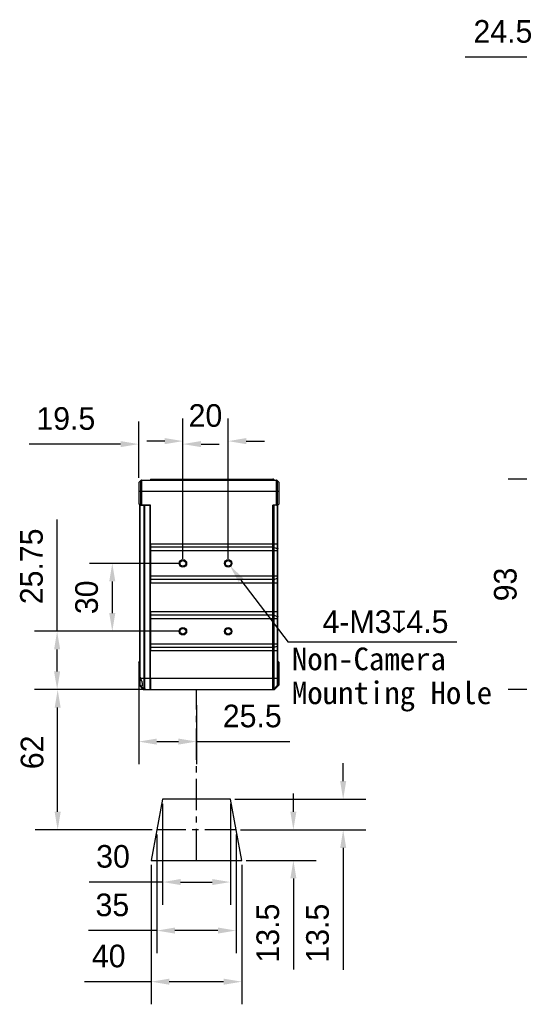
# Model space of a CAD drawing. Header units: millimetres. Extents: x -101 to 54, y 143 to 271.
# Tile 1 of 9: x -101 to -46, y 157 to 266. Entities that reach past the tile are written whole.
import ezdxf

# ---------------------------------------------------------------- set-up
doc = ezdxf.new("R2010")
doc.units = ezdxf.units.MM
doc.header["$LTSCALE"] = 46.255
doc.header["$PDMODE"] = 3
doc.header["$PDSIZE"] = 8
doc.linetypes.add('CENTER', pattern=[0.6, 0.375, -0.075, 0.075, -0.075])
doc.layers.get('0').update_dxf_attribs({"linetype": 'CONTINUOUS'})
doc.layers.get('Defpoints').update_dxf_attribs({"linetype": 'CONTINUOUS'})
for name, color, linetype in [('00_COMPONENTS', 7, 'CONTINUOUS'), ('50_ALL_DETAILS', 7, 'CONTINUOUS'), ('51__DRAFT_DIMS', 7, 'CONTINUOUS')]:
    doc.layers.add(name, color=color, linetype=linetype)
doc.styles.get("Standard").update_dxf_attribs({"font": '兰亭黑 GBK.TTF', "height": 2.5})
doc.dimstyles.new('DIMSTYLE_1', dxfattribs={"dimtxt": 3, "dimasz": 2, "dimexe": 2.5, "dimexo": 0.5, "dimgap": 0.75, "dimtad": 1, "dimlfac": 4, "dimdsep": 46, "dimtxsty": 'STANDARD', "dimblk": '_FILLED', "dimblk1": '_FILLED', "dimblk2": '_FILLED', "dimcen": 0.09, "dimclrd": 8, "dimclre": 8, "dimclrt": 256, "dimazin": 2, "dimtp": 0.2, "dimtm": 0.2, "dimtfac": 1, "dimtofl": 0, "dimtmove": 0, "dimatfit": 3, "dimldrblk": '_FILLED', "dimfxl": 1, "dimtolj": 1, "dimarcsym": 0})

# ---------------------------------------------------------------- blocks, each defined once
blk = doc.blocks.new('_FILLED')
at = {"color": 0, "linetype": 'ByBlock'}
blk.add_solid([(0, 0), (-1, 0.167), (-1, -0.167)], dxfattribs=at)
blk = doc.blocks.new('*D1')
at = {"layer": '51__DRAFT_DIMS', "color": 8, "lineweight": -2}
for p, q in [((-30.32, 257.3), (-30.32, 264.08)), ((-24.2, 254.14), (-24.2, 264.08)), ((-30.32, 261.58), (-52.24, 261.58)), ((-28.32, 261.58), (-26.2, 261.58))]:
    blk.add_line(p, q, dxfattribs=at)
at = {"layer": 'Defpoints', "color": 0}
for p in [(-24.2, 261.58), (-30.32, 256.8), (-24.2, 253.64)]:
    blk.add_point(p, dxfattribs=at)
at = {"layer": '51__DRAFT_DIMS', "color": 8, "linetype": 'ByBlock', "lineweight": -2, "xscale": 2, "yscale": 2, "zscale": 2, "rotation": 180}
blk.add_blockref('_FILLED', (-30.32, 261.58), dxfattribs=at)
at = {"layer": '51__DRAFT_DIMS', "color": 8, "linetype": 'ByBlock', "lineweight": -2, "xscale": 2, "yscale": 2, "zscale": 2}
blk.add_blockref('_FILLED', (-24.2, 261.58), dxfattribs=at)
at = {"layer": '51__DRAFT_DIMS', "insert": (-48.07, 265.66), "char_height": 2.5, "attachment_point": 2, "line_spacing_factor": 0.9}
blk.add_mtext('\\A1;24.5', dxfattribs=at)
blk = doc.blocks.new('*D7')
at = {"layer": '51__DRAFT_DIMS', "color": 8, "lineweight": -2}
for p, q in [((-26.08, 214.94), (-47.48, 214.94)), ((-44.98, 193.69), (-44.98, 212.94)), ((-29.45, 191.69), (-47.48, 191.69))]:
    blk.add_line(p, q, dxfattribs=at)
at = {"layer": 'Defpoints', "color": 0}
for p in [(-44.98, 214.94), (-25.58, 214.94), (-28.95, 191.69)]:
    blk.add_point(p, dxfattribs=at)
at = {"layer": '51__DRAFT_DIMS', "color": 8, "linetype": 'ByBlock', "lineweight": -2, "xscale": 2, "yscale": 2, "zscale": 2}
for p, rotation in [((-44.98, 214.94), 90), ((-44.98, 191.69), 270)]:
    blk.add_blockref('_FILLED', p, dxfattribs=dict(at, rotation=rotation))
at = {"layer": '51__DRAFT_DIMS', "insert": (-49.06, 203.3), "char_height": 2.5, "attachment_point": 2, "rotation": 90, "line_spacing_factor": 0.9}
blk.add_mtext('\\A1;93', dxfattribs=at)
blk = doc.blocks.new('*D16')
at = {"layer": '51__DRAFT_DIMS', "color": 8, "lineweight": -2}
for p, q in [((-88.29, 215.07), (-88.29, 221.31)), ((-83.41, 206.13), (-83.41, 221.31)), ((-90.29, 218.81), (-100.4, 218.81)), ((-81.41, 218.81), (-79.41, 218.81))]:
    blk.add_line(p, q, dxfattribs=at)
at = {"layer": 'Defpoints', "color": 0}
for p in [(-83.41, 218.81), (-88.29, 214.57), (-83.41, 205.63)]:
    blk.add_point(p, dxfattribs=at)
at = {"layer": '51__DRAFT_DIMS', "color": 8, "linetype": 'ByBlock', "lineweight": -2, "xscale": 2, "yscale": 2, "zscale": 2}
blk.add_blockref('_FILLED', (-88.29, 218.81), dxfattribs=at)
at = {"layer": '51__DRAFT_DIMS', "color": 8, "linetype": 'ByBlock', "lineweight": -2, "xscale": 2, "yscale": 2, "zscale": 2, "rotation": 180}
blk.add_blockref('_FILLED', (-83.41, 218.81), dxfattribs=at)
at = {"layer": '51__DRAFT_DIMS', "insert": (-96.34, 222.89), "char_height": 2.5, "attachment_point": 2, "line_spacing_factor": 0.9}
blk.add_mtext('\\A1;19.5', dxfattribs=at)
blk = doc.blocks.new('*D17')
at = {"layer": '51__DRAFT_DIMS', "color": 8, "lineweight": -2}
for p, q in [((-83.41, 206.13), (-83.41, 221.64)), ((-78.41, 206.13), (-78.41, 221.64)), ((-85.41, 219.14), (-87.41, 219.14)), ((-76.41, 219.14), (-74.41, 219.14))]:
    blk.add_line(p, q, dxfattribs=at)
at = {"layer": 'Defpoints', "color": 0}
for p in [(-78.41, 219.14), (-83.41, 205.63), (-78.41, 205.63)]:
    blk.add_point(p, dxfattribs=at)
at = {"layer": '51__DRAFT_DIMS', "color": 8, "linetype": 'ByBlock', "lineweight": -2, "xscale": 2, "yscale": 2, "zscale": 2}
blk.add_blockref('_FILLED', (-83.41, 219.14), dxfattribs=at)
at = {"layer": '51__DRAFT_DIMS', "color": 8, "linetype": 'ByBlock', "lineweight": -2, "xscale": 2, "yscale": 2, "zscale": 2, "rotation": 180}
blk.add_blockref('_FILLED', (-78.41, 219.14), dxfattribs=at)
at = {"layer": '51__DRAFT_DIMS', "insert": (-80.92, 223.22), "char_height": 2.5, "attachment_point": 2, "line_spacing_factor": 0.9}
blk.add_mtext('\\A1;20', dxfattribs=at)
blk = doc.blocks.new('*D18')
at = {"layer": '51__DRAFT_DIMS', "color": 8, "lineweight": -2}
for p, q in [((-83.91, 205.63), (-93.71, 205.63)), ((-91.21, 203.63), (-91.21, 200.13)), ((-83.91, 198.13), (-93.71, 198.13))]:
    blk.add_line(p, q, dxfattribs=at)
at = {"layer": 'Defpoints', "color": 0}
for p in [(-83.41, 205.63), (-91.21, 198.13), (-83.41, 198.13)]:
    blk.add_point(p, dxfattribs=at)
at = {"layer": '51__DRAFT_DIMS', "color": 8, "linetype": 'ByBlock', "lineweight": -2, "xscale": 2, "yscale": 2, "zscale": 2}
for p, rotation in [((-91.21, 205.63), 90), ((-91.21, 198.13), 270)]:
    blk.add_blockref('_FILLED', p, dxfattribs=dict(at, rotation=rotation))
at = {"layer": '51__DRAFT_DIMS', "insert": (-95.3, 201.88), "char_height": 2.5, "attachment_point": 2, "rotation": 90, "line_spacing_factor": 0.9}
blk.add_mtext('\\A1;30', dxfattribs=at)
blk = doc.blocks.new('*D19')
at = {"layer": '51__DRAFT_DIMS', "color": 8, "lineweight": -2}
for p, q in [((-97.3, 198.13), (-97.3, 210.47)), ((-83.91, 198.13), (-99.8, 198.13)), ((-97.3, 193.69), (-97.3, 196.13)), ((-87.49, 191.69), (-99.8, 191.69))]:
    blk.add_line(p, q, dxfattribs=at)
at = {"layer": 'Defpoints', "color": 0}
for p in [(-97.3, 198.13), (-83.41, 198.13), (-86.99, 191.69)]:
    blk.add_point(p, dxfattribs=at)
at = {"layer": '51__DRAFT_DIMS', "color": 8, "linetype": 'ByBlock', "lineweight": -2, "xscale": 2, "yscale": 2, "zscale": 2}
for p, rotation in [((-97.3, 198.13), 90), ((-97.3, 191.69), 270)]:
    blk.add_blockref('_FILLED', p, dxfattribs=dict(at, rotation=rotation))
at = {"layer": '51__DRAFT_DIMS', "insert": (-101.39, 205.3), "char_height": 2.5, "attachment_point": 2, "rotation": 90, "line_spacing_factor": 0.9}
blk.add_mtext('\\A1;25.75', dxfattribs=at)
blk = doc.blocks.new('*D20')
at = {"layer": '51__DRAFT_DIMS', "color": 8, "lineweight": -2}
for p, q in [((-85.66, 179.07), (-85.66, 167.92)), ((-78.16, 179.07), (-78.16, 167.92)), ((-85.66, 170.42), (-93.77, 170.42)), ((-83.66, 170.42), (-80.16, 170.42))]:
    blk.add_line(p, q, dxfattribs=at)
at = {"layer": 'Defpoints', "color": 0}
for p in [(-85.66, 179.57), (-78.16, 179.57), (-78.16, 170.42)]:
    blk.add_point(p, dxfattribs=at)
at = {"layer": '51__DRAFT_DIMS', "color": 8, "linetype": 'ByBlock', "lineweight": -2, "xscale": 2, "yscale": 2, "zscale": 2, "rotation": 180}
blk.add_blockref('_FILLED', (-85.66, 170.42), dxfattribs=at)
at = {"layer": '51__DRAFT_DIMS', "color": 8, "linetype": 'ByBlock', "lineweight": -2, "xscale": 2, "yscale": 2, "zscale": 2}
blk.add_blockref('_FILLED', (-78.16, 170.42), dxfattribs=at)
at = {"layer": '51__DRAFT_DIMS', "insert": (-91.13, 174.51), "char_height": 2.5, "attachment_point": 2, "line_spacing_factor": 0.9}
blk.add_mtext('\\A1;30', dxfattribs=at)
blk = doc.blocks.new('*D21')
at = {"layer": '51__DRAFT_DIMS', "color": 8, "lineweight": -2}
for p, q in [((-86.29, 175.69), (-86.29, 162.56)), ((-77.54, 175.69), (-77.54, 162.56)), ((-86.29, 165.06), (-93.84, 165.06)), ((-79.54, 165.06), (-84.29, 165.06))]:
    blk.add_line(p, q, dxfattribs=at)
at = {"layer": 'Defpoints', "color": 0}
for p in [(-86.29, 176.19), (-77.54, 176.19), (-86.29, 165.06)]:
    blk.add_point(p, dxfattribs=at)
at = {"layer": '51__DRAFT_DIMS', "color": 8, "linetype": 'ByBlock', "lineweight": -2, "xscale": 2, "yscale": 2, "zscale": 2, "rotation": 180}
blk.add_blockref('_FILLED', (-86.29, 165.06), dxfattribs=at)
at = {"layer": '51__DRAFT_DIMS', "color": 8, "linetype": 'ByBlock', "lineweight": -2, "xscale": 2, "yscale": 2, "zscale": 2}
blk.add_blockref('_FILLED', (-77.54, 165.06), dxfattribs=at)
at = {"layer": '51__DRAFT_DIMS', "insert": (-91.2, 169.15), "char_height": 2.5, "attachment_point": 2, "line_spacing_factor": 0.9}
blk.add_mtext('\\A1;35', dxfattribs=at)
blk = doc.blocks.new('*D22')
at = {"layer": '51__DRAFT_DIMS', "color": 8, "lineweight": -2}
for p, q in [((-86.91, 172.32), (-86.91, 156.91)), ((-76.91, 172.32), (-76.91, 156.91)), ((-86.91, 159.41), (-94.28, 159.41)), ((-78.91, 159.41), (-84.91, 159.41))]:
    blk.add_line(p, q, dxfattribs=at)
at = {"layer": 'Defpoints', "color": 0}
for p in [(-86.91, 172.82), (-76.91, 172.82), (-86.91, 159.41)]:
    blk.add_point(p, dxfattribs=at)
at = {"layer": '51__DRAFT_DIMS', "color": 8, "linetype": 'ByBlock', "lineweight": -2, "xscale": 2, "yscale": 2, "zscale": 2, "rotation": 180}
blk.add_blockref('_FILLED', (-86.91, 159.41), dxfattribs=at)
at = {"layer": '51__DRAFT_DIMS', "color": 8, "linetype": 'ByBlock', "lineweight": -2, "xscale": 2, "yscale": 2, "zscale": 2}
blk.add_blockref('_FILLED', (-76.91, 159.41), dxfattribs=at)
at = {"layer": '51__DRAFT_DIMS', "insert": (-91.6, 163.5), "char_height": 2.5, "attachment_point": 2, "line_spacing_factor": 0.9}
blk.add_mtext('\\A1;40', dxfattribs=at)
blk = doc.blocks.new('*D23')
at = {"layer": '51__DRAFT_DIMS', "color": 8, "lineweight": -2}
for p, q in [((-65.71, 181.57), (-65.71, 183.57)), ((-77.66, 179.57), (-63.21, 179.57)), ((-77.04, 176.19), (-63.21, 176.19)), ((-65.71, 174.19), (-65.71, 160.73))]:
    blk.add_line(p, q, dxfattribs=at)
at = {"layer": 'Defpoints', "color": 0}
for p in [(-78.16, 179.57), (-77.54, 176.19), (-65.71, 176.19)]:
    blk.add_point(p, dxfattribs=at)
at = {"layer": '51__DRAFT_DIMS', "color": 8, "linetype": 'ByBlock', "lineweight": -2, "xscale": 2, "yscale": 2, "zscale": 2}
for p, rotation in [((-65.71, 179.57), 270), ((-65.71, 176.19), 90)]:
    blk.add_blockref('_FILLED', p, dxfattribs=dict(at, rotation=rotation))
at = {"layer": '51__DRAFT_DIMS', "insert": (-69.8, 164.77), "char_height": 2.5, "attachment_point": 2, "rotation": 90, "line_spacing_factor": 0.9}
blk.add_mtext('\\A1;13.5', dxfattribs=at)
blk = doc.blocks.new('*D24')
at = {"layer": '51__DRAFT_DIMS', "color": 8, "lineweight": -2}
for p, q in [((-71.21, 178.19), (-71.21, 180.19)), ((-77.04, 176.19), (-68.71, 176.19)), ((-76.41, 172.82), (-68.71, 172.82)), ((-71.21, 170.82), (-71.21, 160.74))]:
    blk.add_line(p, q, dxfattribs=at)
at = {"layer": 'Defpoints', "color": 0}
for p in [(-77.54, 176.19), (-76.91, 172.82), (-71.21, 172.82)]:
    blk.add_point(p, dxfattribs=at)
at = {"layer": '51__DRAFT_DIMS', "color": 8, "linetype": 'ByBlock', "lineweight": -2, "xscale": 2, "yscale": 2, "zscale": 2}
for p, rotation in [((-71.21, 176.19), 270), ((-71.21, 172.82), 90)]:
    blk.add_blockref('_FILLED', p, dxfattribs=dict(at, rotation=rotation))
at = {"layer": '51__DRAFT_DIMS', "insert": (-75.29, 164.78), "char_height": 2.5, "attachment_point": 2, "rotation": 90, "line_spacing_factor": 0.9}
blk.add_mtext('\\A1;13.5', dxfattribs=at)
blk = doc.blocks.new('*D25')
at = {"layer": '51__DRAFT_DIMS', "color": 8, "lineweight": -2}
for p, q in [((-87.49, 191.69), (-99.74, 191.69)), ((-97.24, 178.19), (-97.24, 189.69)), ((-86.79, 176.19), (-99.74, 176.19))]:
    blk.add_line(p, q, dxfattribs=at)
at = {"layer": 'Defpoints', "color": 0}
for p in [(-97.24, 191.69), (-86.99, 191.69), (-86.29, 176.19)]:
    blk.add_point(p, dxfattribs=at)
at = {"layer": '51__DRAFT_DIMS', "color": 8, "linetype": 'ByBlock', "lineweight": -2, "xscale": 2, "yscale": 2, "zscale": 2}
for p, rotation in [((-97.24, 191.69), 90), ((-97.24, 176.19), 270)]:
    blk.add_blockref('_FILLED', p, dxfattribs=dict(at, rotation=rotation))
at = {"layer": '51__DRAFT_DIMS', "insert": (-101.32, 184.75), "char_height": 2.5, "attachment_point": 2, "rotation": 90, "line_spacing_factor": 0.9}
blk.add_mtext('\\A1;62', dxfattribs=at)
blk = doc.blocks.new('*D26')
at = {"layer": '51__DRAFT_DIMS', "color": 8, "lineweight": -2}
for p, q in [((-88.29, 192.94), (-88.29, 183.44)), ((-81.91, 189.96), (-81.91, 183.44)), ((-86.29, 185.94), (-83.91, 185.94)), ((-81.91, 185.94), (-71.59, 185.94))]:
    blk.add_line(p, q, dxfattribs=at)
at = {"layer": 'Defpoints', "color": 0}
for p in [(-88.29, 193.44), (-81.91, 190.46), (-81.91, 185.94)]:
    blk.add_point(p, dxfattribs=at)
at = {"layer": '51__DRAFT_DIMS', "color": 8, "linetype": 'ByBlock', "lineweight": -2, "xscale": 2, "yscale": 2, "zscale": 2, "rotation": 180}
blk.add_blockref('_FILLED', (-88.29, 185.94), dxfattribs=at)
at = {"layer": '51__DRAFT_DIMS', "color": 8, "linetype": 'ByBlock', "lineweight": -2, "xscale": 2, "yscale": 2, "zscale": 2}
blk.add_blockref('_FILLED', (-81.91, 185.94), dxfattribs=at)
at = {"layer": '51__DRAFT_DIMS', "insert": (-75.75, 190.02), "char_height": 2.5, "attachment_point": 2, "line_spacing_factor": 0.9}
blk.add_mtext('\\A1;25.5', dxfattribs=at)

msp = doc.modelspace()

# ---------------------------------------------------------------- linework, layer by layer
at = {"color": 8}
msp.add_line((-77.0124, 203.7903), (-71.7958, 196.9181), dxfattribs=at)
at = {"layer": '00_COMPONENTS'}
for p, q in [((-88.0722, 214.7831), (-88.2856, 214.5697)), ((-88.2856, 214.5697), (-88.2856, 213.5697)), ((-88.0722, 212.0697), (-88.0722, 214.7831)), ((-87.9838, 214.8197), (-87.9838, 212.0697)), ((-87.9838, 214.8197), (-73.0874, 214.8197)), ((-86.9856, 214.9447), (-86.9856, 214.8197)), ((-86.9856, 214.9447), (-73.4624, 214.9447)), ((-73.4624, 214.8822), (-86.9856, 214.8822)), ((-73.4624, 214.8197), (-73.4624, 214.9447)), ((-73.374, 214.9081), (-73.374, 214.8197)), ((-73.374, 214.9081), (-73.2856, 214.8197)), ((-73.374, 214.8474), (-73.3448, 214.8197)), ((-73.0874, 212.0697), (-73.0874, 214.8197)), ((-72.999, 214.7831), (-72.999, 212.0697)), ((-72.999, 214.7831), (-72.7856, 214.5697)), ((-72.7856, 212.1947), (-72.7856, 214.5697)), ((-88.2856, 213.5697), (-88.2856, 212.1947)), ((-72.7856, 213.5697), (-88.2856, 213.5697)), ((-88.1606, 212.0915), (-88.2856, 212.2187)), ((-88.2856, 212.1947), (-88.1606, 212.0697)), ((-72.9106, 212.0697), (-72.7856, 212.1947)), ((-86.9856, 212.071), (-88.1606, 212.0915)), ((-88.1606, 212.0697), (-88.1606, 212.0644)), ((-88.1606, 212.0697), (-86.9856, 212.0697)), ((-88.1606, 193.1296), (-88.1606, 212.0644)), ((-88.1606, 212.0644), (-87.0356, 212.0447)), ((-88.124, 193.0276), (-88.124, 212.0697)), ((-87.6972, 191.7313), (-87.6972, 212.0697)), ((-87.6088, 191.6947), (-87.6088, 212.0697)), ((-87.0356, 191.6947), (-87.0356, 212.0697)), ((-86.9856, 212.071), (-86.9856, 212.0697)), ((-86.9856, 207.8021), (-86.9856, 212.0697)), ((-73.4624, 191.6947), (-73.4624, 212.0697)), ((-73.0874, 212.0697), (-73.4624, 212.0697)), ((-73.374, 212.0697), (-73.374, 191.7313)), ((-73.0874, 212.0697), (-72.9106, 212.0697)), ((-72.9472, 192.1581), (-72.9472, 212.0697)), ((-72.9106, 192.0697), (-72.9106, 212.0697)), ((-86.9856, 207.8021), (-86.9856, 203.4624)), ((-86.9856, 207.8021), (-72.9106, 207.8021)), ((-73.4624, 207.4118), (-86.9856, 207.4118)), ((-72.9106, 207.0215), (-86.9856, 207.0215)), ((-73.374, 207.4003), (-72.9472, 207.2671)), ((-86.9856, 204.243), (-72.9106, 204.243)), ((-73.4624, 203.8527), (-86.9856, 203.8527)), ((-86.9856, 200.3021), (-86.9856, 203.4624)), ((-72.9106, 203.4624), (-86.9856, 203.4624)), ((-73.374, 203.8641), (-72.9472, 203.9974)), ((-86.9856, 200.3021), (-86.9856, 195.9624)), ((-86.9856, 200.3021), (-72.9106, 200.3021)), ((-73.4624, 199.9118), (-86.9856, 199.9118)), ((-72.9106, 199.5215), (-86.9856, 199.5215)), ((-73.374, 199.9003), (-72.9472, 199.7671)), ((-86.9856, 196.7107), (-87.0356, 196.7116)), ((-86.9856, 196.0256), (-87.0356, 196.0247)), ((-86.9856, 196.743), (-72.9106, 196.743)), ((-73.4624, 196.3527), (-86.9856, 196.3527)), ((-86.9856, 192.9447), (-86.9856, 195.9624)), ((-72.9106, 195.9624), (-86.9856, 195.9624)), ((-73.374, 196.3641), (-72.9472, 196.4974)), ((-88.2856, 194.6947), (-88.1606, 194.8197)), ((-72.7856, 194.6947), (-72.9106, 194.8197)), ((-88.2856, 194.6947), (-88.2856, 192.1947)), ((-86.9856, 194.4447), (-87.0356, 194.4452)), ((-72.7856, 192.2465), (-72.7856, 194.6947)), ((-88.1606, 193.4447), (-88.2856, 193.4447)), ((-88.1606, 193.1254), (-88.1606, 192.0697)), ((-88.076, 192.9447), (-87.0356, 192.9447)), ((-87.0356, 193.4447), (-86.9856, 193.4447)), ((-86.9856, 193.0123), (-87.0356, 193.0132)), ((-86.9856, 192.9447), (-86.9856, 191.6947)), ((-86.9856, 192.9447), (-72.9106, 192.9447)), ((-72.7856, 193.4447), (-72.9106, 193.4447)), ((-87.7856, 191.6947), (-88.2856, 192.1947)), ((-87.6972, 191.7313), (-88.124, 192.1581)), ((-87.7856, 191.6947), (-86.9856, 191.6947)), ((-86.9856, 192.3271), (-87.0356, 192.3263)), ((-86.9856, 191.6947), (-73.3374, 191.6947)), ((-72.9472, 192.1581), (-73.374, 191.7313)), ((-72.8222, 192.1581), (-73.249, 191.7313)), ((-85.6606, 179.5697), (-86.9106, 172.8197)), ((-78.1606, 179.5697), (-85.6606, 179.5697)), ((-76.9106, 172.8197), (-78.1606, 179.5697)), ((-86.9106, 172.8197), (-76.9106, 172.8197))]:
    msp.add_line(p, q, dxfattribs=at)
for centre, radius in [((-83.4106, 205.6322), 0.4125), ((-83.4106, 205.6322), 0.3125), ((-78.4106, 205.6322), 0.4125), ((-78.4106, 205.6322), 0.3125), ((-83.4106, 198.1322), 0.4125), ((-83.4106, 198.1322), 0.3125), ((-78.4106, 198.1322), 0.4125), ((-78.4106, 198.1322), 0.3125)]:
    msp.add_circle(centre, radius, dxfattribs=at)
for centre, start, end in [((-87.9838, 214.6947), 90, 135), ((-73.4624, 214.8197), 45, 90), ((-73.0874, 214.6947), 45, 90), ((-88.0356, 192.2465), 180, 225), ((-87.6088, 191.8197), 225, 270), ((-73.4624, 191.8197), 270, 315), ((-73.3374, 191.8197), 270, 315), ((-73.0356, 192.2465), 315, 0), ((-72.9106, 192.2465), 315, 0)]:
    msp.add_arc(centre, 0.125, start, end, dxfattribs=at)
msp.add_ellipse((-88.6467, 192.6697), major_axis=(0.6335, 0), ratio=0.99984765, start_param=0.44912035, end_param=0.60046919, dxfattribs=at)
for points, knots in [([(-73.374, 214.8474), (-73.3856, 214.8585), (-73.4136, 214.8762), (-73.4461, 214.8822), (-73.4624, 214.8822)], [0, 0, 0, 0, 0.49664523, 1, 1, 1, 1]), ([(-73.374, 207.4003), (-73.3802, 207.4023), (-73.3936, 207.4056), (-73.4231, 207.4104), (-73.4464, 207.4118), (-73.4624, 207.4118)], [0, 0, 0, 0, 0.21874696, 0.46384607, 1, 1, 1, 1]), ([(-72.9472, 207.2671), (-72.9419, 207.2654), (-72.9325, 207.262), (-72.9221, 207.2562), (-72.916, 207.2511), (-72.913, 207.2473), (-72.911, 207.2435), (-72.9106, 207.2408), (-72.9106, 207.2395)], [0, 0, 0, 0, 0.34417257, 0.6209965, 0.73449529, 0.83306183, 0.91986139, 1, 1, 1, 1]), ([(-73.374, 203.8641), (-73.3802, 203.8622), (-73.3936, 203.8588), (-73.4231, 203.854), (-73.4464, 203.8527), (-73.4624, 203.8527)], [0, 0, 0, 0, 0.21874696, 0.46384607, 1, 1, 1, 1]), ([(-72.9472, 203.9974), (-72.9419, 203.999), (-72.9325, 204.0025), (-72.9221, 204.0082), (-72.916, 204.0133), (-72.913, 204.0171), (-72.911, 204.021), (-72.9106, 204.0237), (-72.9106, 204.025)], [0, 0, 0, 0, 0.34417257, 0.6209965, 0.73449529, 0.83306183, 0.91986139, 1, 1, 1, 1]), ([(-73.374, 199.9003), (-73.3802, 199.9023), (-73.3936, 199.9056), (-73.4231, 199.9104), (-73.4464, 199.9118), (-73.4624, 199.9118)], [0, 0, 0, 0, 0.21874696, 0.46384607, 1, 1, 1, 1]), ([(-72.9472, 199.7671), (-72.9419, 199.7654), (-72.9325, 199.762), (-72.9221, 199.7562), (-72.916, 199.7511), (-72.913, 199.7473), (-72.911, 199.7435), (-72.9106, 199.7408), (-72.9106, 199.7395)], [0, 0, 0, 0, 0.34417257, 0.6209965, 0.73449529, 0.83306183, 0.91986139, 1, 1, 1, 1]), ([(-73.374, 196.3641), (-73.3802, 196.3622), (-73.3936, 196.3588), (-73.4231, 196.354), (-73.4464, 196.3527), (-73.4624, 196.3527)], [0, 0, 0, 0, 0.21874696, 0.46384607, 1, 1, 1, 1]), ([(-72.9472, 196.4974), (-72.9419, 196.499), (-72.9325, 196.5025), (-72.9221, 196.5082), (-72.916, 196.5133), (-72.913, 196.5171), (-72.911, 196.521), (-72.9106, 196.5237), (-72.9106, 196.525)], [0, 0, 0, 0, 0.34417257, 0.6209965, 0.73449529, 0.83306183, 0.91986139, 1, 1, 1, 1]), ([(-88.1606, 193.1296), (-88.1606, 193.1214), (-88.1586, 193.1042), (-88.1511, 193.0786), (-88.1397, 193.0526), (-88.1296, 193.0359), (-88.124, 193.0276)], [0, 0, 0, 0, 0.22568737, 0.46791326, 0.72650247, 1, 1, 1, 1]), ([(-87.9727, 192.6697), (-87.9865, 192.7178), (-88.0171, 192.8111), (-88.0552, 192.9015), (-88.076, 192.9447)], [0, 0, 0, 0, 0.51094282, 1, 1, 1, 1]), ([(-87.9727, 192.6697), (-87.9613, 192.6304), (-87.9413, 192.5525), (-87.919, 192.4378), (-87.9051, 192.331), (-87.9003, 192.249), (-87.9019, 192.191), (-87.9053, 192.1543), (-87.9108, 192.1227), (-87.9185, 192.0963), (-87.9284, 192.0753), (-87.9409, 192.0598), (-87.9559, 192.0502), (-87.9672, 192.0481), (-87.9727, 192.048)], [0, 0, 0, 0, 0.18644331, 0.36600168, 0.53161282, 0.67653959, 0.73950543, 0.7954553, 0.8441214, 0.88553412, 0.9201957, 0.9492954, 0.97491925, 1, 1, 1, 1]), ([(-87.9727, 192.048), (-87.9802, 192.0479), (-87.997, 192.0513), (-88.0219, 192.0641), (-88.0488, 192.0842), (-88.0667, 192.1008), (-88.076, 192.1101)], [0, 0, 0, 0, 0.18350507, 0.40684703, 0.67843918, 1, 1, 1, 1])]:
    msp.add_open_spline(points, degree=3, knots=knots, dxfattribs=at)
at = {"layer": '50_ALL_DETAILS', "linetype": 'CENTER', "ltscale": 0.2}
for p, q in [((-81.9106, 172.8197), (-81.9106, 191.6947)), ((-77.5356, 176.1947), (-86.2856, 176.1947))]:
    msp.add_line(p, q, dxfattribs=at)
at = {"layer": '51__DRAFT_DIMS', "color": 8}
msp.add_line((-53.1481, 196.9181), (-71.7958, 196.9181), dxfattribs=at)

# ---------------------------------------------------------------- block references
at = {"color": 8, "xscale": 2, "yscale": 2, "zscale": 2, "rotation": 127.2020209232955}
msp.add_blockref('_FILLED', (-78.2217, 205.3833), dxfattribs=at)

# ---------------------------------------------------------------- texts
at = {"layer": '51__DRAFT_DIMS', "char_height": 2.5, "line_spacing_factor": 0.9}
for s, insert, attachment_point in [('\\A1;4-M3{\\fgdt|b0|i0|c134|p2;x}4.5', (-54.0819, 200.4413), 3), ('\\A1;{\\f宋体|b0|i0|c134|p2;Non-Camera\\PMounting Hole}', (-71.3713, 196.3277), 1)]:
    msp.add_mtext(s, dxfattribs=dict(at, insert=insert, attachment_point=attachment_point))

# ---------------------------------------------------------------- dimensions: what is measured, and where the dimension line sits
at = {"layer": '51__DRAFT_DIMS', "color": 4}
for base, p1, p2, picture, middle in [((-24.1954, 261.5752), (-30.3204, 256.7984), (-24.1954, 253.6359), '*D1', (-48.0652, 261.5752)), ((-78.4106, 219.1381), (-83.4106, 205.6322), (-78.4106, 205.6322), '*D17', (-80.9172, 219.1381)), ((-83.4106, 218.8085), (-88.2856, 214.5697), (-83.4106, 205.6322), '*D16', (-96.3406, 218.8085)), ((-81.9106, 185.938), (-88.2856, 193.4447), (-81.9106, 190.4644), '*D26', (-75.7509, 185.938)), ((-78.1606, 170.4231), (-85.6606, 179.5697), (-78.1606, 179.5697), '*D20', (-91.1305, 170.4231))]:
    dim = msp.add_linear_dim(base=base, p1=p1, p2=p2, dimstyle='DIMSTYLE_1', override={"dimtxsty": 'STANDARD'}, dxfattribs=at)
    dim.commit()
    dim.dimension.update_dxf_attribs({"geometry": picture, "text_midpoint": middle, "dimtype": 160})
for base, p1, p2, angle, picture, middle in [((-44.9795, 214.9447), (-28.9454, 191.6947), (-25.5847, 214.9447), 90, '*D7', (-44.9795, 203.3014)), ((-97.3048, 198.1322), (-86.9856, 191.6947), (-83.4106, 198.1322), 90, '*D19', (-97.3048, 205.2998)), ((-91.214, 198.1322), (-83.4106, 205.6322), (-83.4106, 198.1322), 270, '*D18', (-91.214, 201.88)), ((-97.2402, 191.6947), (-86.2856, 176.1947), (-86.9856, 191.6947), 90, '*D25', (-97.2402, 184.7511)), ((-65.7142, 176.1947), (-78.1606, 179.5697), (-77.5356, 176.1947), 270, '*D23', (-65.7142, 164.7728)), ((-71.2075, 172.8197), (-77.5356, 176.1947), (-76.9106, 172.8197), 270, '*D24', (-71.2075, 164.7778)), ((-86.2856, 165.0625), (-77.5356, 176.1947), (-86.2856, 176.1947), 180, '*D21', (-91.203, 165.0625)), ((-86.9106, 159.4122), (-76.9106, 172.8197), (-86.9106, 172.8197), 180, '*D22', (-91.5978, 159.4122))]:
    dim = msp.add_linear_dim(base=base, p1=p1, p2=p2, angle=angle, dimstyle='DIMSTYLE_1', override={"dimtxsty": 'STANDARD'}, dxfattribs=at)
    dim.commit()
    dim.dimension.update_dxf_attribs({"geometry": picture, "text_midpoint": middle, "dimtype": 160})

doc.saveas('drawing.dxf')
